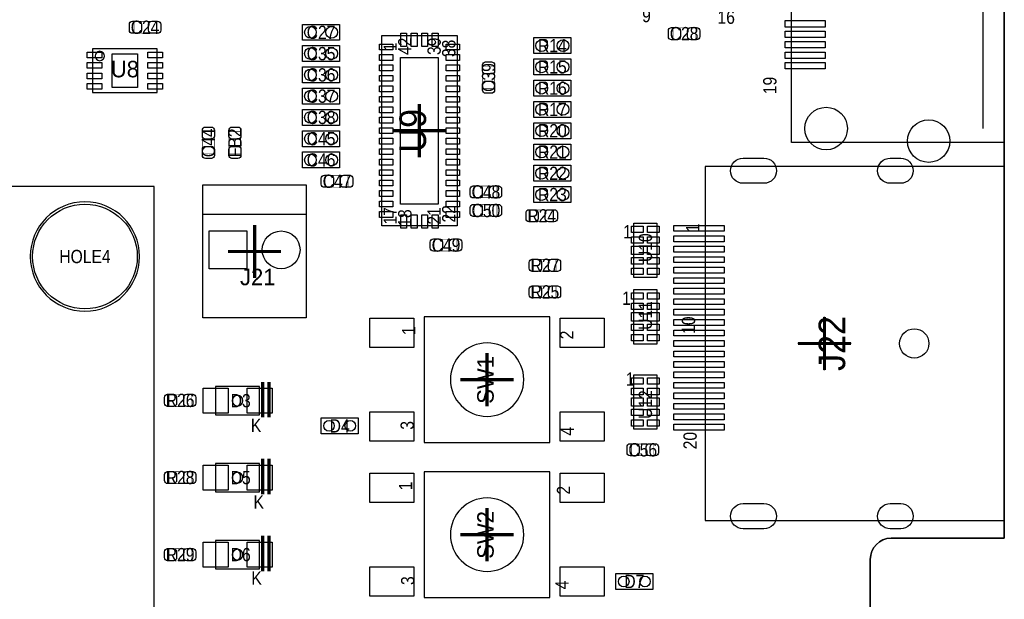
# Model space of a CAD drawing. Extents: x 0 to 170, y -5 to 121.
# Tile 12 of 13: x 123 to 170, y 73 to 101. Entities that reach past the tile are written whole.
import ezdxf
from ezdxf.enums import TextEntityAlignment as Align

# ---------------------------------------------------------------- set-up
doc = ezdxf.new("R2010")
doc.units = 0
for name, color, linetype in [('BG_OUTLINE', 3, 'CONTINUOUS'), ('PG_ASSEMBLY_TOP', 140, 'CONTINUOUS'), ('PG_BODY_CENTER', 211, 'CONTINUOUS'), ('PIN_TOP', 160, 'CONTINUOUS'), ('RD_ASSEMBLY_TOP', 140, 'CONTINUOUS')]:
    doc.layers.add(name, color=color, linetype=linetype)

msp = doc.modelspace()

# ---------------------------------------------------------------- linework, layer by layer
at = {"layer": 'BG_OUTLINE'}
msp.add_lwpolyline([(169.926, 0), (169.926, 39.77386), (164.5158, 39.77386, -0.414214), (163.5252, 40.76446), (163.5252, 44.26966, -0.406818), (164.5158, 45.28566), (169.926, 45.28566), (169.926, 70.5358), (164.5158, 70.5358, -0.414214), (163.5252, 71.5264), (163.5252, 75.0316, -0.406818), (164.5158, 76.0476), (169.926, 76.0476), (169.926, 119.888), (17.526, 119.888), (0, 119.888), (0, 0)], format="xyb", close=True, dxfattribs=at)
for points in [[(169.926, 119.888), (169.926, 76.0476)], [(169.926, 76.0476), (164.5158, 76.0476)], [(163.5252, 75.0316), (163.5252, 71.5264)]]:
    msp.add_lwpolyline(points, dxfattribs=at)
msp.add_lwpolyline([(164.5158, 76.0476, 0.406818), (163.5252, 75.0316)], format="xyb", dxfattribs=at)
at = {"layer": 'PG_ASSEMBLY_TOP'}
for points in [[(169.912792, 94.93377), (159.762698, 94.93377), (159.762698, 110.783878), (169.912792, 110.783878)], [(61.311282, 92.837), (61.311282, 41.77411), (65.248282, 37.83711), (125.3744, 37.83711), (129.3114, 41.77411), (129.3114, 92.837)], [(152.23109, 91.088972), (153.33091, 91.088972), (153.33091, 88.489028), (152.23109, 88.489028)], [(152.23109, 87.913972), (153.33091, 87.913972), (153.33091, 85.314028), (152.23109, 85.314028)], [(152.23109, 83.849972), (153.33091, 83.849972), (153.33091, 81.250028), (152.23109, 81.250028)], [(134.349236, 83.285838), (132.249164, 83.285838), (132.249164, 81.936082), (134.349236, 81.936082)], [(134.349236, 79.610458), (132.249164, 79.610458), (132.249164, 78.260702), (134.349236, 78.260702)], [(134.349236, 75.935078), (132.249164, 75.935078), (132.249164, 74.585322), (134.349236, 74.585322)]]:
    msp.add_lwpolyline(points, close=True, dxfattribs=at)
for points in [[(168.912794, 95.608902), (168.912794, 110.108746)], [(138.176, 99.822), (136.398, 99.822), (136.398, 100.584), (138.176, 100.584), (138.176, 99.822)], [(143.786098, 90.954098), (140.185902, 90.954098), (140.185902, 100.053902), (143.786098, 100.053902), (143.786098, 90.954098)], [(149.225, 99.187), (147.447, 99.187), (147.447, 99.949), (149.225, 99.949), (149.225, 99.187)], [(126.366524, 99.422204), (126.366524, 97.322132), (129.46634, 97.322132), (129.46634, 99.422204), (126.366524, 99.422204)], [(138.176, 98.806), (136.398, 98.806), (136.398, 99.568), (138.176, 99.568), (138.176, 98.806)], [(149.225, 98.171), (147.447, 98.171), (147.447, 98.933), (149.225, 98.933), (149.225, 98.171)], [(138.176, 97.79), (136.398, 97.79), (136.398, 98.552), (138.176, 98.552), (138.176, 97.79)], [(149.225, 97.155), (147.447, 97.155), (147.447, 97.917), (149.225, 97.917), (149.225, 97.155)], [(138.176, 96.774), (136.398, 96.774), (136.398, 97.536), (138.176, 97.536), (138.176, 96.774)], [(149.225, 96.139), (147.447, 96.139), (147.447, 96.901), (149.225, 96.901), (149.225, 96.139)], [(138.176, 95.758), (136.398, 95.758), (136.398, 96.52), (138.176, 96.52), (138.176, 95.758)], [(138.176, 94.742), (136.398, 94.742), (136.398, 95.504), (138.176, 95.504), (138.176, 94.742)], [(149.225, 95.123), (147.447, 95.123), (147.447, 95.885), (149.225, 95.885), (149.225, 95.123)], [(149.225, 94.107), (147.447, 94.107), (147.447, 94.869), (149.225, 94.869), (149.225, 94.107)], [(138.176, 93.726), (136.398, 93.726), (136.398, 94.488), (138.176, 94.488), (138.176, 93.726)], [(149.225, 93.091), (147.447, 93.091), (147.447, 93.853), (149.225, 93.853), (149.225, 93.091)], [(169.926, 76.892658), (169.926, 93.792802), (155.63596, 93.792802), (155.63596, 76.892658), (169.926, 76.892658)], [(131.6482, 92.9132), (136.5758, 92.9132), (136.5758, 86.5632), (131.6482, 86.5632), (131.6482, 92.9132)], [(149.225, 92.075), (147.447, 92.075), (147.447, 92.837), (149.225, 92.837), (149.225, 92.075)], [(131.6482, 91.5162), (136.5758, 91.5162)], [(148.215096, 80.618076), (148.215096, 86.612476), (142.220696, 86.612476), (142.220696, 80.618076), (148.215096, 80.618076)], [(137.287, 81.788), (139.065, 81.788), (139.065, 81.026), (137.287, 81.026), (137.287, 81.788)], [(148.215096, 73.214738), (148.215096, 79.209138), (142.220696, 79.209138), (142.220696, 73.214738), (148.215096, 73.214738)], [(153.142696, 73.595738), (151.364696, 73.595738), (151.364696, 74.357738), (153.142696, 74.357738), (153.142696, 73.595738)]]:
    msp.add_lwpolyline(points, dxfattribs=at)
for points, const_width in [([(129.409698, 100.725732), (129.409698, 100.165916), (128.349502, 100.165916), (128.349502, 100.725732), (129.409698, 100.725732)], 0.024892), ([(155.160218, 100.420932), (155.160218, 99.861116), (154.100022, 99.861116), (154.100022, 100.420932), (155.160218, 100.420932)], 0.024892), ([(145.008092, 98.574098), (145.567908, 98.574098), (145.567908, 97.513902), (145.008092, 97.513902), (145.008092, 98.574098)], 0.024892), ([(132.188712, 94.397322), (131.628896, 94.397322), (131.628896, 95.457518), (132.188712, 95.457518), (132.188712, 94.397322)], 0.024892), ([(132.892292, 95.457518), (133.452108, 95.457518), (133.452108, 94.397322), (132.892292, 94.397322), (132.892292, 95.457518)], 0.024892), ([(138.579098, 93.370908), (138.579098, 92.811092), (137.518902, 92.811092), (137.518902, 93.370908), (138.579098, 93.370908)], 0.024892), ([(144.630902, 92.303092), (144.630902, 92.862908), (145.691098, 92.862908), (145.691098, 92.303092), (144.630902, 92.303092)], 0.024892), ([(144.630902, 91.414092), (144.630902, 91.973908), (145.691098, 91.973908), (145.691098, 91.414092), (144.630902, 91.414092)], 0.024892), ([(147.297902, 91.160092), (147.297902, 91.719908), (148.358098, 91.719908), (148.358098, 91.160092), (147.297902, 91.160092)], 0.024892), ([(143.786098, 90.322908), (143.786098, 89.763092), (142.725902, 89.763092), (142.725902, 90.322908), (143.786098, 90.322908)], 0.024892), ([(148.510498, 89.357708), (148.510498, 88.797892), (147.450302, 88.797892), (147.450302, 89.357708), (148.510498, 89.357708)], 0.024892), ([(148.510498, 88.087708), (148.510498, 87.527892), (147.450302, 87.527892), (147.450302, 88.087708), (148.510498, 88.087708)], 0.024892), ([(134.499096, 81.81086), (134.499096, 83.510882)], 0.150114), ([(134.799324, 81.81086), (134.799324, 83.510882)], 0.150114), ([(130.025902, 82.345276), (130.025902, 82.905092), (131.086098, 82.905092), (131.086098, 82.345276), (130.025902, 82.345276)], 0.024892), ([(152.123902, 79.984092), (152.123902, 80.543908), (153.184098, 80.543908), (153.184098, 79.984092), (152.123902, 79.984092)], 0.024892), ([(134.499096, 78.13548), (134.499096, 79.835502)], 0.150114), ([(134.799324, 78.13548), (134.799324, 79.835502)], 0.150114), ([(130.025902, 78.662276), (130.025902, 79.222092), (131.086098, 79.222092), (131.086098, 78.662276), (130.025902, 78.662276)], 0.024892), ([(134.499096, 74.4601), (134.499096, 76.160122)], 0.150114), ([(134.799324, 74.4601), (134.799324, 76.160122)], 0.150114), ([(130.025902, 74.979276), (130.025902, 75.539092), (131.086098, 75.539092), (131.086098, 74.979276), (130.025902, 74.979276)], 0.024892)]:
    msp.add_lwpolyline(points, dxfattribs=dict(at, const_width=const_width))
msp.add_lwpolyline([(126.940056, 99.072192, 1), (126.492808, 99.072144, 1)], format="xyb", close=True, dxfattribs=at)
for points in [[(128.619504, 89.4969, 1), (123.399296, 89.4969, 1), (128.619504, 89.4969)], [(146.970496, 83.615276, 1), (143.465296, 83.615276, 1), (146.970496, 83.615276)], [(146.970496, 76.211938, 1), (143.465296, 76.211938, 1), (146.970496, 76.211938)]]:
    msp.add_lwpolyline(points, format="xyb", dxfattribs=at)
at = {"layer": 'PG_BODY_CENTER', "const_width": 0.1524}
for points in [[(141.986, 94.234), (141.986, 96.774)], [(143.256, 95.504), (140.716, 95.504)], [(134.112, 88.4682), (134.112, 91.0082)], [(132.842, 89.7382), (135.382, 89.7382)], [(161.335974, 84.07273), (161.335974, 86.61273)], [(162.605974, 85.34273), (160.065974, 85.34273)], [(145.217896, 82.345276), (145.217896, 84.885276)], [(146.487896, 83.615276), (143.947896, 83.615276)], [(145.217896, 74.941938), (145.217896, 77.481938)], [(146.487896, 76.211938), (143.947896, 76.211938)]]:
    msp.add_lwpolyline(points, dxfattribs=at)
at = {"layer": 'PG_BODY_CENTER'}
for points in [[(141.986, 94.234), (141.986, 96.774)], [(143.256, 95.504), (140.716, 95.504)], [(161.335974, 84.07273), (161.335974, 86.61273)], [(162.605974, 85.34273), (160.065974, 85.34273)], [(145.217896, 82.345276), (145.217896, 84.885276)], [(146.487896, 83.615276), (143.947896, 83.615276)], [(145.217896, 74.941938), (145.217896, 77.481938)], [(146.487896, 76.211938), (143.947896, 76.211938)]]:
    msp.add_lwpolyline(points, dxfattribs=at)
for points in [[(133.5532, 82.61096, 1), (133.0452, 82.61096, 1)], [(133.5532, 78.93558, 1), (133.0452, 78.93558, 1)], [(133.5532, 75.2602, 1), (133.0452, 75.2602, 1)]]:
    msp.add_lwpolyline(points, format="xyb", close=True, dxfattribs=at)
at = {"layer": 'PIN_TOP'}
for points in [[(128.279652, 100.735892), (128.55956, 100.735892, -0.414846), (128.709674, 100.585778), (128.709674, 100.30587, -0.414846), (128.55956, 100.155756), (128.279652, 100.155756, -0.414846), (128.129538, 100.30587), (128.129538, 100.585778, -0.414846)], [(129.479548, 100.155756), (129.19964, 100.155756, -0.414846), (129.049526, 100.30587), (129.049526, 100.585778, -0.414846), (129.19964, 100.735892), (129.479548, 100.735892, -0.414846), (129.629662, 100.585778), (129.629662, 100.30587, -0.414846)], [(154.030172, 100.431092), (154.31008, 100.431092, -0.414846), (154.460194, 100.280978), (154.460194, 100.00107, -0.414846), (154.31008, 99.850956), (154.030172, 99.850956, -0.414846), (153.880058, 100.00107), (153.880058, 100.280978, -0.414846)], [(155.230068, 99.850956), (154.95016, 99.850956, -0.414846), (154.800046, 100.00107), (154.800046, 100.280978, -0.414846), (154.95016, 100.431092), (155.230068, 100.431092, -0.414846), (155.380182, 100.280978), (155.380182, 100.00107, -0.414846)], [(145.578068, 98.643948), (145.578068, 98.36404, -0.414846), (145.427954, 98.213926), (145.148046, 98.213926, -0.414846), (144.997932, 98.36404), (144.997932, 98.643948, -0.414846), (145.148046, 98.794062), (145.427954, 98.794062, -0.414846)], [(144.997932, 97.444052), (144.997932, 97.72396, -0.414846), (145.148046, 97.874074), (145.427954, 97.874074, -0.414846), (145.578068, 97.72396), (145.578068, 97.444052, -0.414846), (145.427954, 97.293938), (145.148046, 97.293938, -0.414846)], [(132.198872, 95.527368), (132.198872, 95.24746, -0.414846), (132.048758, 95.097346), (131.76885, 95.097346, -0.414846), (131.618736, 95.24746), (131.618736, 95.527368, -0.414846), (131.76885, 95.677482), (132.048758, 95.677482, -0.414846)], [(133.462268, 95.527368), (133.462268, 95.24746, -0.414846), (133.312154, 95.097346), (133.032246, 95.097346, -0.414846), (132.882132, 95.24746), (132.882132, 95.527368, -0.414846), (133.032246, 95.677482), (133.312154, 95.677482, -0.414846)], [(131.618736, 94.327472), (131.618736, 94.60738, -0.414846), (131.76885, 94.757494), (132.048758, 94.757494, -0.414846), (132.198872, 94.60738), (132.198872, 94.327472, -0.414846), (132.048758, 94.177358), (131.76885, 94.177358, -0.414846)], [(132.882132, 94.327472), (132.882132, 94.60738, -0.414846), (133.032246, 94.757494), (133.312154, 94.757494, -0.414846), (133.462268, 94.60738), (133.462268, 94.327472, -0.414846), (133.312154, 94.177358), (133.032246, 94.177358, -0.414846)], [(157.446091, 94.192598), (158.446089, 94.192598, -1), (158.446089, 92.992702), (157.446091, 92.992702, -1)], [(164.475795, 94.192598), (164.975921, 94.192598, -1), (164.975921, 92.992702), (164.475795, 92.992702, -1)], [(137.449052, 93.381068), (137.72896, 93.381068, -0.414846), (137.879074, 93.230954), (137.879074, 92.951046, -0.414846), (137.72896, 92.800932), (137.449052, 92.800932, -0.414846), (137.298938, 92.951046), (137.298938, 93.230954, -0.414846)], [(138.648948, 92.800932), (138.36904, 92.800932, -0.414846), (138.218926, 92.951046), (138.218926, 93.230954, -0.414846), (138.36904, 93.381068), (138.648948, 93.381068, -0.414846), (138.799062, 93.230954), (138.799062, 92.951046, -0.414846)], [(144.561052, 92.873068), (144.84096, 92.873068, -0.414846), (144.991074, 92.722954), (144.991074, 92.443046, -0.414846), (144.84096, 92.292932), (144.561052, 92.292932, -0.414846), (144.410938, 92.443046), (144.410938, 92.722954, -0.414846)], [(145.760948, 92.292932), (145.48104, 92.292932, -0.414846), (145.330926, 92.443046), (145.330926, 92.722954, -0.414846), (145.48104, 92.873068), (145.760948, 92.873068, -0.414846), (145.911062, 92.722954), (145.911062, 92.443046, -0.414846)], [(144.561052, 91.984068), (144.84096, 91.984068, -0.414846), (144.991074, 91.833954), (144.991074, 91.554046, -0.414846), (144.84096, 91.403932), (144.561052, 91.403932, -0.414846), (144.410938, 91.554046), (144.410938, 91.833954, -0.414846)], [(145.760948, 91.403932), (145.48104, 91.403932, -0.414846), (145.330926, 91.554046), (145.330926, 91.833954, -0.414846), (145.48104, 91.984068), (145.760948, 91.984068, -0.414846), (145.911062, 91.833954), (145.911062, 91.554046, -0.414846)], [(147.228052, 91.730068), (147.50796, 91.730068, -0.414846), (147.658074, 91.579954), (147.658074, 91.300046, -0.414846), (147.50796, 91.149932), (147.228052, 91.149932, -0.414846), (147.077938, 91.300046), (147.077938, 91.579954, -0.414846)], [(148.427948, 91.149932), (148.14804, 91.149932, -0.414846), (147.997926, 91.300046), (147.997926, 91.579954, -0.414846), (148.14804, 91.730068), (148.427948, 91.730068, -0.414846), (148.578062, 91.579954), (148.578062, 91.300046, -0.414846)], [(142.656052, 90.333068), (142.93596, 90.333068, -0.414846), (143.086074, 90.182954), (143.086074, 89.903046, -0.414846), (142.93596, 89.752932), (142.656052, 89.752932, -0.414846), (142.505938, 89.903046), (142.505938, 90.182954, -0.414846)], [(143.855948, 89.752932), (143.57604, 89.752932, -0.414846), (143.425926, 89.903046), (143.425926, 90.182954, -0.414846), (143.57604, 90.333068), (143.855948, 90.333068, -0.414846), (144.006062, 90.182954), (144.006062, 89.903046, -0.414846)], [(147.380452, 89.367868), (147.66036, 89.367868, -0.414846), (147.810474, 89.217754), (147.810474, 88.937846, -0.414846), (147.66036, 88.787732), (147.380452, 88.787732, -0.414846), (147.230338, 88.937846), (147.230338, 89.217754, -0.414846)], [(148.580348, 88.787732), (148.30044, 88.787732, -0.414846), (148.150326, 88.937846), (148.150326, 89.217754, -0.414846), (148.30044, 89.367868), (148.580348, 89.367868, -0.414846), (148.730462, 89.217754), (148.730462, 88.937846, -0.414846)], [(147.380452, 88.097868), (147.66036, 88.097868, -0.414846), (147.810474, 87.947754), (147.810474, 87.667846, -0.414846), (147.66036, 87.517732), (147.380452, 87.517732, -0.414846), (147.230338, 87.667846), (147.230338, 87.947754, -0.414846)], [(148.580348, 87.517732), (148.30044, 87.517732, -0.414846), (148.150326, 87.667846), (148.150326, 87.947754, -0.414846), (148.30044, 88.097868), (148.580348, 88.097868, -0.414846), (148.730462, 87.947754), (148.730462, 87.667846, -0.414846)], [(129.956052, 82.915252), (130.23596, 82.915252, -0.414846), (130.386074, 82.765138), (130.386074, 82.48523, -0.414846), (130.23596, 82.335116), (129.956052, 82.335116, -0.414846), (129.805938, 82.48523), (129.805938, 82.765138, -0.414846)], [(131.155948, 82.335116), (130.87604, 82.335116, -0.414846), (130.725926, 82.48523), (130.725926, 82.765138, -0.414846), (130.87604, 82.915252), (131.155948, 82.915252, -0.414846), (131.306062, 82.765138), (131.306062, 82.48523, -0.414846)], [(152.054052, 80.554068), (152.33396, 80.554068, -0.414846), (152.484074, 80.403954), (152.484074, 80.124046, -0.414846), (152.33396, 79.973932), (152.054052, 79.973932, -0.414846), (151.903938, 80.124046), (151.903938, 80.403954, -0.414846)], [(153.253948, 79.973932), (152.97404, 79.973932, -0.414846), (152.823926, 80.124046), (152.823926, 80.403954, -0.414846), (152.97404, 80.554068), (153.253948, 80.554068, -0.414846), (153.404062, 80.403954), (153.404062, 80.124046, -0.414846)], [(129.956052, 79.232252), (130.23596, 79.232252, -0.414846), (130.386074, 79.082138), (130.386074, 78.80223, -0.414846), (130.23596, 78.652116), (129.956052, 78.652116, -0.414846), (129.805938, 78.80223), (129.805938, 79.082138, -0.414846)], [(131.155948, 78.652116), (130.87604, 78.652116, -0.414846), (130.725926, 78.80223), (130.725926, 79.082138, -0.414846), (130.87604, 79.232252), (131.155948, 79.232252, -0.414846), (131.306062, 79.082138), (131.306062, 78.80223, -0.414846)], [(157.446091, 77.692758), (158.446089, 77.692758, -1), (158.446089, 76.492862), (157.446091, 76.492862, -1)], [(164.475795, 77.692758), (164.975921, 77.692758, -1), (164.975921, 76.492862), (164.475795, 76.492862, -1)], [(129.956052, 75.549252), (130.23596, 75.549252, -0.414846), (130.386074, 75.399138), (130.386074, 75.11923, -0.414846), (130.23596, 74.969116), (129.956052, 74.969116, -0.414846), (129.805938, 75.11923), (129.805938, 75.399138, -0.414846)], [(131.155948, 74.969116), (130.87604, 74.969116, -0.414846), (130.725926, 75.11923), (130.725926, 75.399138, -0.414846), (130.87604, 75.549252), (131.155948, 75.549252, -0.414846), (131.306062, 75.399138), (131.306062, 75.11923, -0.414846)]]:
    msp.add_lwpolyline(points, format="xyb", close=True, dxfattribs=at)
for points in [[(161.365184, 100.456492), (159.460184, 100.456492), (159.460184, 100.761292), (161.365184, 100.761292)], [(161.365184, 99.956366), (159.460184, 99.956366), (159.460184, 100.261166), (161.365184, 100.261166)], [(141.375638, 100.161598), (141.375638, 99.526598), (141.096238, 99.526598), (141.096238, 100.161598)], [(141.875764, 100.161598), (141.875764, 99.526598), (141.596364, 99.526598), (141.596364, 100.161598)], [(142.375636, 100.161598), (142.375636, 99.526598), (142.096236, 99.526598), (142.096236, 100.161598)], [(142.875762, 100.161598), (142.875762, 99.526598), (142.596362, 99.526598), (142.596362, 100.161598)], [(161.365184, 99.456494), (159.460184, 99.456494), (159.460184, 99.761294), (161.365184, 99.761294)], [(126.116334, 98.987102), (126.116334, 99.257104), (126.816358, 99.257104), (126.816358, 98.987102)], [(129.016506, 98.987102), (129.016506, 99.257104), (129.71653, 99.257104), (129.71653, 98.987102)], [(140.07846, 99.643692), (140.71346, 99.643692), (140.71346, 99.364292), (140.07846, 99.364292)], [(143.89354, 99.364292), (143.25854, 99.364292), (143.25854, 99.643692), (143.89354, 99.643692)], [(161.365184, 98.956368), (159.460184, 98.956368), (159.460184, 99.261168), (161.365184, 99.261168)], [(128.51638, 97.572195), (127.316484, 97.572195), (127.316484, 99.172141), (128.51638, 99.172141)], [(140.07846, 99.14382), (140.71346, 99.14382), (140.71346, 98.86442), (140.07846, 98.86442)], [(142.886049, 92.004007), (141.085951, 92.004007), (141.085951, 99.003993), (142.886049, 99.003993)], [(143.89354, 98.86442), (143.25854, 98.86442), (143.25854, 99.14382), (143.89354, 99.14382)], [(126.116334, 98.486976), (126.116334, 98.756978), (126.816358, 98.756978), (126.816358, 98.486976)], [(129.016506, 98.486976), (129.016506, 98.756978), (129.71653, 98.756978), (129.71653, 98.486976)], [(140.07846, 98.643694), (140.71346, 98.643694), (140.71346, 98.364294), (140.07846, 98.364294)], [(143.89354, 98.364294), (143.25854, 98.364294), (143.25854, 98.643694), (143.89354, 98.643694)], [(161.365184, 98.456496), (159.460184, 98.456496), (159.460184, 98.761296), (161.365184, 98.761296)], [(126.116334, 97.987104), (126.116334, 98.257106), (126.816358, 98.257106), (126.816358, 97.987104)], [(129.016506, 97.987104), (129.016506, 98.257106), (129.71653, 98.257106), (129.71653, 97.987104)], [(140.07846, 98.143822), (140.71346, 98.143822), (140.71346, 97.864422), (140.07846, 97.864422)], [(143.89354, 97.864422), (143.25854, 97.864422), (143.25854, 98.143822), (143.89354, 98.143822)], [(126.116334, 97.486978), (126.116334, 97.75698), (126.816358, 97.75698), (126.816358, 97.486978)], [(129.016506, 97.486978), (129.016506, 97.75698), (129.71653, 97.75698), (129.71653, 97.486978)], [(140.07846, 97.643696), (140.71346, 97.643696), (140.71346, 97.364296), (140.07846, 97.364296)], [(143.89354, 97.364296), (143.25854, 97.364296), (143.25854, 97.643696), (143.89354, 97.643696)], [(140.07846, 97.143824), (140.71346, 97.143824), (140.71346, 96.864424), (140.07846, 96.864424)], [(143.89354, 96.864424), (143.25854, 96.864424), (143.25854, 97.143824), (143.89354, 97.143824)], [(140.07846, 96.643698), (140.71346, 96.643698), (140.71346, 96.364298), (140.07846, 96.364298)], [(143.89354, 96.364298), (143.25854, 96.364298), (143.25854, 96.643698), (143.89354, 96.643698)], [(140.07846, 96.143826), (140.71346, 96.143826), (140.71346, 95.864426), (140.07846, 95.864426)], [(143.89354, 95.864426), (143.25854, 95.864426), (143.25854, 96.143826), (143.89354, 96.143826)], [(140.07846, 95.6437), (140.71346, 95.6437), (140.71346, 95.3643), (140.07846, 95.3643)], [(143.89354, 95.3643), (143.25854, 95.3643), (143.25854, 95.6437), (143.89354, 95.6437)], [(140.07846, 95.143574), (140.71346, 95.143574), (140.71346, 94.864174), (140.07846, 94.864174)], [(143.89354, 94.864174), (143.25854, 94.864174), (143.25854, 95.143574), (143.89354, 95.143574)], [(140.07846, 94.643702), (140.71346, 94.643702), (140.71346, 94.364302), (140.07846, 94.364302)], [(143.89354, 94.364302), (143.25854, 94.364302), (143.25854, 94.643702), (143.89354, 94.643702)], [(140.07846, 94.143576), (140.71346, 94.143576), (140.71346, 93.864176), (140.07846, 93.864176)], [(143.89354, 93.864176), (143.25854, 93.864176), (143.25854, 94.143576), (143.89354, 94.143576)], [(140.07846, 93.643704), (140.71346, 93.643704), (140.71346, 93.364304), (140.07846, 93.364304)], [(143.89354, 93.364304), (143.25854, 93.364304), (143.25854, 93.643704), (143.89354, 93.643704)], [(140.07846, 93.143578), (140.71346, 93.143578), (140.71346, 92.864178), (140.07846, 92.864178)], [(143.89354, 92.864178), (143.25854, 92.864178), (143.25854, 93.143578), (143.89354, 93.143578)], [(140.07846, 92.643706), (140.71346, 92.643706), (140.71346, 92.364306), (140.07846, 92.364306)], [(143.89354, 92.364306), (143.25854, 92.364306), (143.25854, 92.643706), (143.89354, 92.643706)], [(140.07846, 92.14358), (140.71346, 92.14358), (140.71346, 91.86418), (140.07846, 91.86418)], [(143.89354, 91.86418), (143.25854, 91.86418), (143.25854, 92.14358), (143.89354, 92.14358)], [(140.07846, 91.643708), (140.71346, 91.643708), (140.71346, 91.364308), (140.07846, 91.364308)], [(141.096238, 90.846402), (141.096238, 91.481402), (141.375638, 91.481402), (141.375638, 90.846402)], [(141.596364, 90.846402), (141.596364, 91.481402), (141.875764, 91.481402), (141.875764, 90.846402)], [(142.096236, 90.846402), (142.096236, 91.481402), (142.375636, 91.481402), (142.375636, 90.846402)], [(142.596362, 90.846402), (142.596362, 91.481402), (142.875762, 91.481402), (142.875762, 90.846402)], [(143.89354, 91.364308), (143.25854, 91.364308), (143.25854, 91.643708), (143.89354, 91.643708)], [(152.116536, 90.941398), (152.675336, 90.941398), (152.675336, 90.636598), (152.116536, 90.636598)], [(152.886664, 90.941398), (153.445464, 90.941398), (153.445464, 90.636598), (152.886664, 90.636598)], [(154.145869, 90.9828), (156.545915, 90.9828), (156.545915, 90.702892), (154.145869, 90.702892)], [(131.9403, 88.9127), (131.9403, 90.7161), (133.7437, 90.7161), (133.7437, 88.9127)], [(152.116536, 90.441526), (152.675336, 90.441526), (152.675336, 90.136726), (152.116536, 90.136726)], [(152.886664, 90.441526), (153.445464, 90.441526), (153.445464, 90.136726), (152.886664, 90.136726)], [(154.145869, 90.482674), (156.545915, 90.482674), (156.545915, 90.202766), (154.145869, 90.202766)], [(152.116536, 89.9922), (152.675336, 89.9922), (152.675336, 89.5858), (152.116536, 89.5858)], [(152.886664, 89.9922), (153.445464, 89.9922), (153.445464, 89.5858), (152.886664, 89.5858)], [(154.145869, 89.982802), (156.545915, 89.982802), (156.545915, 89.702894), (154.145869, 89.702894)], [(152.116536, 89.441274), (152.675336, 89.441274), (152.675336, 89.136474), (152.116536, 89.136474)], [(152.886664, 89.441274), (153.445464, 89.441274), (153.445464, 89.136474), (152.886664, 89.136474)], [(154.145869, 89.482676), (156.545915, 89.482676), (156.545915, 89.202768), (154.145869, 89.202768)], [(152.116536, 88.941402), (152.675336, 88.941402), (152.675336, 88.636602), (152.116536, 88.636602)], [(152.886664, 88.941402), (153.445464, 88.941402), (153.445464, 88.636602), (152.886664, 88.636602)], [(154.145869, 88.982804), (156.545915, 88.982804), (156.545915, 88.702896), (154.145869, 88.702896)], [(154.145869, 88.482678), (156.545915, 88.482678), (156.545915, 88.20277), (154.145869, 88.20277)], [(154.145869, 87.982806), (156.545915, 87.982806), (156.545915, 87.702898), (154.145869, 87.702898)], [(152.116536, 87.766398), (152.675336, 87.766398), (152.675336, 87.461598), (152.116536, 87.461598)], [(152.886664, 87.766398), (153.445464, 87.766398), (153.445464, 87.461598), (152.886664, 87.461598)], [(152.116536, 87.266526), (152.675336, 87.266526), (152.675336, 86.961726), (152.116536, 86.961726)], [(152.886664, 87.266526), (153.445464, 87.266526), (153.445464, 86.961726), (152.886664, 86.961726)], [(154.145869, 87.48268), (156.545915, 87.48268), (156.545915, 87.202772), (154.145869, 87.202772)], [(141.725396, 86.548976), (141.725396, 85.151976), (139.617196, 85.151976), (139.617196, 86.548976)], [(150.818596, 86.548976), (150.818596, 85.151976), (148.710396, 85.151976), (148.710396, 86.548976)], [(152.116536, 86.8172), (152.675336, 86.8172), (152.675336, 86.4108), (152.116536, 86.4108)], [(152.886664, 86.8172), (153.445464, 86.8172), (153.445464, 86.4108), (152.886664, 86.4108)], [(154.145869, 86.982808), (156.545915, 86.982808), (156.545915, 86.7029), (154.145869, 86.7029)], [(152.116536, 86.266274), (152.675336, 86.266274), (152.675336, 85.961474), (152.116536, 85.961474)], [(152.886664, 86.266274), (153.445464, 86.266274), (153.445464, 85.961474), (152.886664, 85.961474)], [(154.145869, 86.482682), (156.545915, 86.482682), (156.545915, 86.202774), (154.145869, 86.202774)], [(152.116536, 85.766402), (152.675336, 85.766402), (152.675336, 85.461602), (152.116536, 85.461602)], [(152.886664, 85.766402), (153.445464, 85.766402), (153.445464, 85.461602), (152.886664, 85.461602)], [(154.145869, 85.98281), (156.545915, 85.98281), (156.545915, 85.702902), (154.145869, 85.702902)], [(154.145869, 85.482684), (156.545915, 85.482684), (156.545915, 85.202776), (154.145869, 85.202776)], [(154.145869, 84.982558), (156.545915, 84.982558), (156.545915, 84.70265), (154.145869, 84.70265)], [(154.145869, 84.482686), (156.545915, 84.482686), (156.545915, 84.202778), (154.145869, 84.202778)], [(154.145869, 83.98256), (156.545915, 83.98256), (156.545915, 83.702652), (154.145869, 83.702652)], [(152.116536, 83.702398), (152.675336, 83.702398), (152.675336, 83.397598), (152.116536, 83.397598)], [(152.886664, 83.702398), (153.445464, 83.702398), (153.445464, 83.397598), (152.886664, 83.397598)], [(154.145869, 83.482688), (156.545915, 83.482688), (156.545915, 83.20278), (154.145869, 83.20278)], [(131.652264, 82.01406), (131.652264, 83.20786), (132.846064, 83.20786), (132.846064, 82.01406)], [(133.752336, 82.01406), (133.752336, 83.20786), (134.946136, 83.20786), (134.946136, 82.01406)], [(152.116536, 83.202526), (152.675336, 83.202526), (152.675336, 82.897726), (152.116536, 82.897726)], [(152.886664, 83.202526), (153.445464, 83.202526), (153.445464, 82.897726), (152.886664, 82.897726)], [(154.145869, 82.982562), (156.545915, 82.982562), (156.545915, 82.702654), (154.145869, 82.702654)], [(152.116536, 82.7532), (152.675336, 82.7532), (152.675336, 82.3468), (152.116536, 82.3468)], [(152.886664, 82.7532), (153.445464, 82.7532), (153.445464, 82.3468), (152.886664, 82.3468)], [(154.145869, 82.48269), (156.545915, 82.48269), (156.545915, 82.202782), (154.145869, 82.202782)], [(141.725396, 82.078576), (141.725396, 80.681576), (139.617196, 80.681576), (139.617196, 82.078576)], [(150.818596, 82.078576), (150.818596, 80.681576), (148.710396, 80.681576), (148.710396, 82.078576)], [(152.116536, 82.202274), (152.675336, 82.202274), (152.675336, 81.897474), (152.116536, 81.897474)], [(152.886664, 82.202274), (153.445464, 82.202274), (153.445464, 81.897474), (152.886664, 81.897474)], [(154.145869, 81.982564), (156.545915, 81.982564), (156.545915, 81.702656), (154.145869, 81.702656)], [(152.116536, 81.702402), (152.675336, 81.702402), (152.675336, 81.397602), (152.116536, 81.397602)], [(152.886664, 81.702402), (153.445464, 81.702402), (153.445464, 81.397602), (152.886664, 81.397602)], [(154.145869, 81.482692), (156.545915, 81.482692), (156.545915, 81.202784), (154.145869, 81.202784)], [(131.652264, 78.33868), (131.652264, 79.53248), (132.846064, 79.53248), (132.846064, 78.33868)], [(133.752336, 78.33868), (133.752336, 79.53248), (134.946136, 79.53248), (134.946136, 78.33868)], [(141.725396, 79.145638), (141.725396, 77.748638), (139.617196, 77.748638), (139.617196, 79.145638)], [(150.818596, 79.145638), (150.818596, 77.748638), (148.710396, 77.748638), (148.710396, 79.145638)], [(131.652264, 74.6633), (131.652264, 75.8571), (132.846064, 75.8571), (132.846064, 74.6633)], [(133.752336, 74.6633), (133.752336, 75.8571), (134.946136, 75.8571), (134.946136, 74.6633)], [(141.725396, 74.675238), (141.725396, 73.278238), (139.617196, 73.278238), (139.617196, 74.675238)], [(150.818596, 74.675238), (150.818596, 73.278238), (148.710396, 73.278238), (148.710396, 74.675238)]]:
    msp.add_lwpolyline(points, close=True, dxfattribs=at)
for centre, radius in [((136.779, 100.203), 0.2794), ((137.795, 100.203), 0.2794), ((147.828, 99.568), 0.2794), ((148.844, 99.568), 0.2794), ((136.779, 99.187), 0.2794), ((137.795, 99.187), 0.2794), ((147.828, 98.552), 0.2794), ((148.844, 98.552), 0.2794), ((136.779, 98.171), 0.2794), ((137.795, 98.171), 0.2794), ((136.779, 97.155), 0.2794), ((137.795, 97.155), 0.2794), ((147.828, 97.536), 0.2794), ((148.844, 97.536), 0.2794), ((147.828, 96.52), 0.2794), ((148.844, 96.52), 0.2794), ((161.412682, 95.608902), 1.016), ((136.779, 96.139), 0.2794), ((137.795, 96.139), 0.2794), ((166.31285, 95.0087), 1.016), ((147.828, 95.504), 0.2794), ((148.844, 95.504), 0.2794), ((136.779, 95.123), 0.2794), ((137.795, 95.123), 0.2794), ((147.828, 94.488), 0.2794), ((148.844, 94.488), 0.2794), ((136.779, 94.107), 0.2794), ((137.795, 94.107), 0.2794), ((147.828, 93.472), 0.2794), ((148.844, 93.472), 0.2794), ((147.828, 92.456), 0.2794), ((148.844, 92.456), 0.2794), ((126.0094, 89.4969), 2.499995), ((135.382, 89.8144), 0.9017), ((165.626034, 85.34273), 0.700024), ((137.668, 81.407), 0.254), ((138.684, 81.407), 0.254), ((151.745696, 73.976738), 0.254), ((152.761696, 73.976738), 0.254)]:
    msp.add_circle(centre, radius, dxfattribs=at)

# ---------------------------------------------------------------- texts
at = {"layer": 'PG_ASSEMBLY_TOP', "width": 0.88}
for s, p in [('9', (152.8318, 100.6856)), ('16', (156.6418, 100.6094))]:
    msp.add_text(s, height=0.635, dxfattribs=at).set_placement(p, align=Align.CENTER)
for s, p in [('42', (141.606016, 99.118928)), ('39', (143.006064, 99.118928)), ('38', (143.706088, 99.019106)), ('1', (140.905992, 99.299014)), ('19', (159.042608, 97.249742)), ('17', (140.905992, 91.018868)), ('18', (141.606016, 90.918792)), ('21', (143.006064, 91.018868)), ('22', (143.706088, 91.118944)), ('1', (155.3591, 90.6526)), ('10', (155.1559, 85.8012)), ('20', (155.2321, 80.2894))]:
    msp.add_text(s, height=0.635, rotation=90, dxfattribs=at).set_placement(p)
for s, p in [('1', (151.7142, 90.3605)), ('1', (151.6634, 87.1855)), ('1', (151.8412, 83.3247)), ('K', (133.9342, 81.1149)), ('K', (134.0612, 77.4573)), ('K', (133.9596, 73.8251))]:
    msp.add_text(s, height=0.635, dxfattribs=at).set_placement(p)
for s, p in [('1', (141.7955, 85.9536)), ('2', (149.3393, 85.7504)), ('3', (141.7193, 81.4324)), ('4', (149.3647, 81.153)), ('1', (141.6431, 78.5368)), ('2', (149.1869, 78.3336)), ('3', (141.7447, 74.0156)), ('4', (149.1107, 73.8124))]:
    msp.add_text(s, height=0.635, rotation=90, dxfattribs=at).set_placement(p, align=Align.CENTER)
at = {"layer": 'RD_ASSEMBLY_TOP', "width": 0.88}
for s, p in [('C24', (128.8796, 100.128324)), ('C27', (137.287, 99.8855)), ('C28', (154.63012, 99.823524)), ('R14', (148.336, 99.2505)), ('C35', (137.287, 98.8695)), ('R15', (148.336, 98.2345)), ('C36', (137.287, 97.8535)), ('R16', (148.336, 97.2185)), ('C37', (137.287, 96.8375)), ('C38', (137.287, 95.8215)), ('R17', (148.336, 96.2025)), ('R20', (148.336, 95.1865)), ('C45', (137.287, 94.8055)), ('R21', (148.336, 94.1705)), ('C46', (137.287, 93.7895)), ('R22', (148.336, 93.1545)), ('C47', (138.049, 92.7735)), ('C48', (145.161, 92.2655)), ('R23', (148.336, 92.1385)), ('C50', (145.161, 91.3765)), ('R24', (147.828, 91.1225)), ('C49', (143.256, 89.7255)), ('HOLE4', (126.0094, 89.1794)), ('R27', (147.9804, 88.7603)), ('R25', (147.9804, 87.4903)), ('R26', (130.556, 82.307684)), ('D3', (133.449314, 82.29346)), ('D4', (138.176, 81.0895)), ('C56', (152.654, 79.9465)), ('R28', (130.556, 78.624684)), ('D5', (133.449314, 78.61808)), ('R29', (130.556, 74.941684)), ('D6', (133.449314, 74.9427)), ('D7', (152.253696, 73.659238))]:
    msp.add_text(s, height=0.635, dxfattribs=at).set_placement(p, align=Align.CENTER)
at = {"layer": 'RD_ASSEMBLY_TOP'}
for s, p in [('U8', (127.916432, 98.054668)), ('J21', (134.2644, 88.1253))]:
    msp.add_text(s, height=0.7874, dxfattribs=at).set_placement(p, align=Align.CENTER)
for s, height, width, p in [('C39', 0.635, 0.88, (145.6055, 98.044)), ('U9', 1.27, 0.96, (142.3035, 95.504)), ('C44', 0.635, 0.88, (132.226304, 94.92742)), ('FB2', 0.635, 0.88, (133.4897, 94.92742)), ('U10', 0.635, 0.88, (153.0985, 89.916)), ('U11', 0.635, 0.88, (153.0985, 86.6775)), ('J22', 1.27, 0.96, (162.325304, 85.34273)), ('U12', 0.635, 0.88, (153.0985, 82.423))]:
    msp.add_text(s, height=height, rotation=90, dxfattribs=dict(at, width=width)).set_placement(p, align=Align.CENTER)
for s, p in [('SW1', (145.535396, 83.602576)), ('SW2', (145.535396, 76.199238))]:
    msp.add_text(s, height=0.7874, rotation=90, dxfattribs=at).set_placement(p, align=Align.CENTER)

doc.saveas('drawing.dxf')
